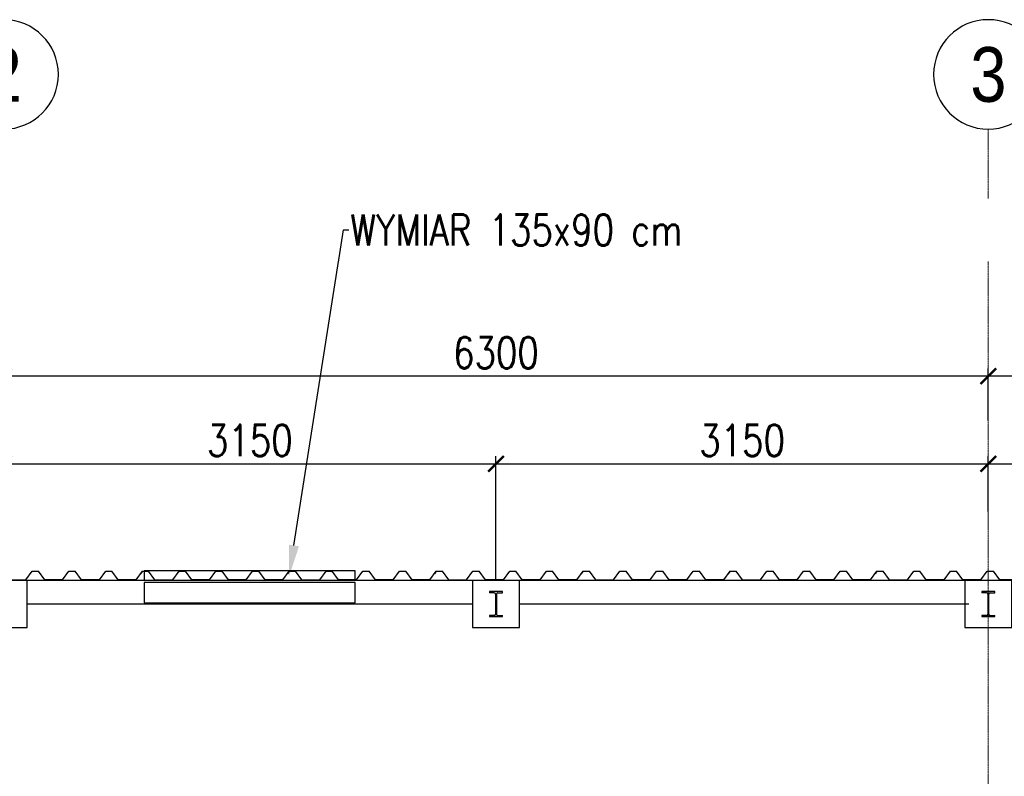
# Model space of a CAD drawing. Header units: millimetres. Extents: x -374129 to 1163271, y -112652 to 695637.
# Tile 45 of 230: x 6403 to 12703, y -31942 to -27102. Entities that reach past the tile are written whole.
import ezdxf
from ezdxf import colors
from ezdxf.entities.mleader import LeaderData, LeaderLine
from ezdxf.enums import TextEntityAlignment as Align
from ezdxf.math import Vec2, Vec3

# ---------------------------------------------------------------- set-up
doc = ezdxf.new("R2010")
doc.units = ezdxf.units.MM
doc.header["$PDMODE"] = 4
doc.linetypes.add('ACAD_ISO04W100', pattern=[30, 24, -3, 0, -3])
for name, color, linetype in [('KRT_fund', 3, 'Continuous'), ('KRT_izolacje', 252, 'Continuous'), ('KRT_opisy', 146, 'Continuous'), ('KRT_osie_budopis', 1, 'Continuous'), ('KRT_sciany', 2, 'Continuous'), ('KRT_stal', 4, 'Continuous'), ('KRT_wymiary_100', 4, 'Continuous')]:
    doc.layers.add(name, color=color, linetype=linetype)
doc.layers.add('KRT_osie', color=55, linetype='ACAD_ISO04W100', lineweight=18)
doc.styles.add('biuro 1', font='arial.ttf')
doc.styles.add('WYMIAR', font='romans.shx', dxfattribs={"width": 0.8})
doc.dimstyles.new('KRT_1-100', dxfattribs={"dimscale": 100, "dimtxt": 2, "dimasz": 1, "dimexe": 0.5, "dimexo": 0, "dimgap": 0.5, "dimtad": 1, "dimdec": 1, "dimrnd": 0.1, "dimzin": 9, "dimdsep": 46, "dimtxsty": 'WYMIAR', "dimblk": 'ARCHTICK', "dimcen": 0.09, "dimdle": 0.5, "dimclrd": 1, "dimclre": 252, "dimclrt": 256, "dimadec": 0, "dimazin": 0, "dimtfac": 1, "dimtdec": 1, "dimtmove": 0, "dimatfit": 3, "dimfxl": 1, "dimtolj": 1, "dimtzin": 0, "dimarcsym": 0})

# ---------------------------------------------------------------- blocks, each defined once
blk = doc.blocks.new('*U927')
at = {"color": 0}
for p, q in [((29.5, 152.6), (0, 152.6)), ((38.5, 143.6), (38.5, 16.4)), ((43.5, 143.6), (43.5, 16.4)), ((52.5, 152.6), (82, 152.6)), ((29.5, 7.4), (0, 7.4)), ((52.5, 7.4), (82, 7.4))]:
    blk.add_line(p, q, dxfattribs=at)
for points in [[(82, 152.6), (82, 160), (0, 160), (0, 152.6)], [(0, 7.4), (0, 0), (82, 0), (82, 7.4)]]:
    blk.add_lwpolyline(points, dxfattribs=at)
for centre, start, end in [((29.5, 143.6), 0, 90), ((52.5, 143.6), 90, 180), ((29.5, 16.4), 270, 0), ((52.5, 16.4), 180, 270)]:
    blk.add_arc(centre, 9, start, end, dxfattribs=at)
blk = doc.blocks.new('_ArchTick')
at = {"color": 0, "linetype": 'ByBlock', "const_width": 0.15}
blk.add_lwpolyline([(-0.5, -0.5), (0.5, 0.5)], dxfattribs=at)
blk = doc.blocks.new('*D1044')
at = {"layer": 'Defpoints', "color": 0}
for p in [(9450, -29943.6), (6300, -30247.9), (9450, -30690.6)]:
    blk.add_point(p, dxfattribs=at)
at = {"layer": 'KRT_wymiary_100', "color": 252, "lineweight": -2}
for p, q in [((6300, -30247.9), (6300, -29893.6)), ((9450, -30690.6), (9450, -29893.6))]:
    blk.add_line(p, q, dxfattribs=at)
at = {"layer": 'KRT_wymiary_100', "color": 1, "lineweight": -2}
blk.add_line((6250, -29943.6), (9500, -29943.6), dxfattribs=at)
at = {"layer": 'KRT_wymiary_100', "color": 1, "lineweight": -2, "xscale": 100, "yscale": 100, "zscale": 100, "rotation": 180}
blk.add_blockref('_ArchTick', (6300, -29943.6), dxfattribs=at)
at = {"layer": 'KRT_wymiary_100', "color": 1, "lineweight": -2, "xscale": 100, "yscale": 100, "zscale": 100}
blk.add_blockref('_ArchTick', (9450, -29943.6), dxfattribs=at)
at = {"layer": 'KRT_wymiary_100', "insert": (7875, -29793.6), "char_height": 200, "attachment_point": 5, "style": 'WYMIAR'}
blk.add_mtext('\\A1;3150', dxfattribs=at)
blk = doc.blocks.new('*D1045')
at = {"layer": 'Defpoints', "color": 0}
for p in [(12600, -29943.6), (12600, -30186.8), (9450, -30690.6)]:
    blk.add_point(p, dxfattribs=at)
at = {"layer": 'KRT_wymiary_100', "color": 252, "lineweight": -2}
for p, q in [((9450, -30690.6), (9450, -29893.6)), ((12600, -30186.8), (12600, -29893.6))]:
    blk.add_line(p, q, dxfattribs=at)
at = {"layer": 'KRT_wymiary_100', "color": 1, "lineweight": -2}
blk.add_line((9400, -29943.6), (12650, -29943.6), dxfattribs=at)
at = {"layer": 'KRT_wymiary_100', "color": 1, "lineweight": -2, "xscale": 100, "yscale": 100, "zscale": 100, "rotation": 180}
blk.add_blockref('_ArchTick', (9450, -29943.6), dxfattribs=at)
at = {"layer": 'KRT_wymiary_100', "color": 1, "lineweight": -2, "xscale": 100, "yscale": 100, "zscale": 100}
blk.add_blockref('_ArchTick', (12600, -29943.6), dxfattribs=at)
at = {"layer": 'KRT_wymiary_100', "insert": (11025, -29793.6), "char_height": 200, "attachment_point": 5, "style": 'WYMIAR'}
blk.add_mtext('\\A1;3150', dxfattribs=at)
blk = doc.blocks.new('opis_osi')
at = {"linetype": 'Continuous'}
for start, end in [(90, 180), (0, 90), (180, 270), (270, 0)]:
    blk.add_arc((0, -37.5), 35, start, end, dxfattribs=at)
at = {"color": 0, "linetype": 'Continuous', "style": 'biuro 1', "width": 0.85}
blk.add_attdef('AA', text='', height=35, dxfattribs=at).set_placement((0.08, -37.53), align=Align.MIDDLE_CENTER)
blk = doc.blocks.new('*D1060')
at = {"layer": 'Defpoints', "color": 0}
for p in [(15750, -29943.6), (12600, -30247.9), (15750, -30690.6)]:
    blk.add_point(p, dxfattribs=at)
at = {"layer": 'KRT_wymiary_100', "color": 252, "lineweight": -2}
for p, q in [((12600, -30247.9), (12600, -29893.6)), ((15750, -30690.6), (15750, -29893.6))]:
    blk.add_line(p, q, dxfattribs=at)
at = {"layer": 'KRT_wymiary_100', "color": 1, "lineweight": -2}
blk.add_line((12550, -29943.6), (15800, -29943.6), dxfattribs=at)
at = {"layer": 'KRT_wymiary_100', "color": 1, "lineweight": -2, "xscale": 100, "yscale": 100, "zscale": 100, "rotation": 180}
blk.add_blockref('_ArchTick', (12600, -29943.6), dxfattribs=at)
at = {"layer": 'KRT_wymiary_100', "color": 1, "lineweight": -2, "xscale": 100, "yscale": 100, "zscale": 100}
blk.add_blockref('_ArchTick', (15750, -29943.6), dxfattribs=at)
at = {"layer": 'KRT_wymiary_100', "insert": (14175, -29793.6), "char_height": 200, "attachment_point": 5, "style": 'WYMIAR'}
blk.add_mtext('\\A1;3150', dxfattribs=at)
blk = doc.blocks.new('*D1083')
at = {"layer": 'Defpoints', "color": 0}
for p in [(12600, -29382.7), (18900, -29390.4), (12600, -29666.3)]:
    blk.add_point(p, dxfattribs=at)
at = {"layer": 'KRT_wymiary_100', "color": 252, "lineweight": -2}
for p, q in [((12600, -29666.3), (12600, -29332.7)), ((18900, -29390.4), (18900, -29332.7))]:
    blk.add_line(p, q, dxfattribs=at)
at = {"layer": 'KRT_wymiary_100', "color": 1, "lineweight": -2}
blk.add_line((18950, -29382.7), (12550, -29382.7), dxfattribs=at)
at = {"layer": 'KRT_wymiary_100', "color": 1, "lineweight": -2, "xscale": 100, "yscale": 100, "zscale": 100, "rotation": 180}
blk.add_blockref('_ArchTick', (12600, -29382.7), dxfattribs=at)
at = {"layer": 'KRT_wymiary_100', "color": 1, "lineweight": -2, "xscale": 100, "yscale": 100, "zscale": 100}
blk.add_blockref('_ArchTick', (18900, -29382.7), dxfattribs=at)
at = {"layer": 'KRT_wymiary_100', "insert": (15750, -29232.7), "char_height": 200, "attachment_point": 5, "style": 'WYMIAR'}
blk.add_mtext('\\A1;6300', dxfattribs=at)
blk = doc.blocks.new('*D1084')
at = {"layer": 'Defpoints', "color": 0}
for p in [(6300, -29382.7), (6300, -29666.3), (12600, -29666.3)]:
    blk.add_point(p, dxfattribs=at)
at = {"layer": 'KRT_wymiary_100', "color": 252, "lineweight": -2}
for p, q in [((6300, -29666.3), (6300, -29332.7)), ((12600, -29666.3), (12600, -29332.7))]:
    blk.add_line(p, q, dxfattribs=at)
at = {"layer": 'KRT_wymiary_100', "color": 1, "lineweight": -2}
blk.add_line((12650, -29382.7), (6250, -29382.7), dxfattribs=at)
at = {"layer": 'KRT_wymiary_100', "color": 1, "lineweight": -2, "xscale": 100, "yscale": 100, "zscale": 100, "rotation": 180}
blk.add_blockref('_ArchTick', (6300, -29382.7), dxfattribs=at)
at = {"layer": 'KRT_wymiary_100', "color": 1, "lineweight": -2, "xscale": 100, "yscale": 100, "zscale": 100}
blk.add_blockref('_ArchTick', (12600, -29382.7), dxfattribs=at)
at = {"layer": 'KRT_wymiary_100', "insert": (9450, -29232.7), "char_height": 200, "attachment_point": 5, "style": 'WYMIAR'}
blk.add_mtext('\\A1;6300', dxfattribs=at)
blk = doc.blocks.new('TR55')
at = {"color": 0}
for p, q in [((-980, 0), (-991.9, -16.1)), ((-980, 0), (-940, 0)), ((-899.5, -55), (-940, 0)), ((-785.5, -55), (-745, 0)), ((-745, 0), (-705, 0)), ((-664.5, -55), (-705, 0)), ((-550.5, -55), (-510, 0)), ((-510, 0), (-470, 0)), ((-429.5, -55), (-470, 0)), ((-315.5, -55), (-275, 0)), ((-275, 0), (-235, 0)), ((-194.5, -55), (-235, 0)), ((-80.5, -55), (-40, 0)), ((-40, 0), (0, 0)), ((-899.5, -55), (-785.5, -55)), ((-550.5, -55), (-664.5, -55)), ((-315.5, -55), (-429.5, -55)), ((-80.5, -55), (-194.5, -55))]:
    blk.add_line(p, q, dxfattribs=at)

msp = doc.modelspace()

# ---------------------------------------------------------------- linework, layer by layer
at = {"layer": 'KRT_fund', "color": 2}
for p, q in [((9300, -30690.64), (6450, -30690.64)), ((12475, -30690.64), (9600, -30690.64)), ((9300, -30840.64), (6450, -30840.64)), ((12475, -30840.64), (9600, -30840.64))]:
    msp.add_line(p, q, dxfattribs=at)
for points in [[(6450, -30990.64), (6450, -30690.64), (6150, -30690.64), (6150, -30990.64)], [(9600, -30990.64), (9600, -30690.64), (9300, -30690.64), (9300, -30990.64)], [(12750, -30990.64), (12750, -30690.64), (12450, -30690.64), (12450, -30990.64)]]:
    msp.add_lwpolyline(points, close=True, dxfattribs=at)
at = {"layer": 'KRT_osie', "ltscale": 0.5}
for p, q in [((12600, -27801.99), (12600, -48285.63)), ((-5554.82, -30690.64), (73659.31, -30690.64))]:
    msp.add_line(p, q, dxfattribs=at)
at = {"layer": 'KRT_sciany'}
msp.add_lwpolyline([(7200, -30833.36), (8550, -30833.36), (8550, -30703.36), (7200, -30703.36)], close=True, dxfattribs=at)

# ---------------------------------------------------------------- block references
at = {"layer": 'KRT_izolacje', "color": 8}
msp.add_blockref('TR55', (7227.82, -30630.64), dxfattribs=at)
at = {"layer": 'KRT_osie_budopis', "color": 3, "xscale": 10, "yscale": 10, "zscale": 10}
for p, values in [((6300, -27076.99), {'AA': '2'}), ((12600, -27076.99), {'AA': '3'})]:
    msp.add_blockref('opis_osi', p, dxfattribs=at).add_auto_attribs(values)
at = {"layer": 'KRT_stal', "color": 7}
for p in [(9409, -30920.64), (12559, -30920.64)]:
    msp.add_blockref('*U927', p, dxfattribs=at)

# ---------------------------------------------------------------- dimensions: what is measured, and where the dimension line sits
at = {"layer": 'KRT_wymiary_100'}
for base, p1, p2, picture, middle in [((6300, -29382.65), (12600, -29666.27), (6300, -29666.27), '*D1084', (9450, -29232.65)), ((12600, -29382.65), (18900, -29390.38), (12600, -29666.27), '*D1083', (15750, -29232.65))]:
    dim = msp.add_linear_dim(base=base, p1=p1, p2=p2, dimstyle='KRT_1-100', override={"dimtmove": 1}, dxfattribs=at)
    dim.commit()
    dim.dimension.update_dxf_attribs({"geometry": picture, "text_midpoint": middle})
for base, p1, p2, picture, middle in [((9450, -29943.56), (6300, -30247.89), (9450, -30690.64), '*D1044', (7875, -29793.56)), ((12600, -29943.56), (9450, -30690.64), (12600, -30186.8), '*D1045', (11025, -29793.56)), ((15750, -29943.56), (12600, -30247.89), (15750, -30690.64), '*D1060', (14175, -29793.56))]:
    dim = msp.add_linear_dim(base=base, p1=p1, p2=p2, dimstyle='KRT_1-100', dxfattribs=at)
    dim.commit()
    dim.dimension.update_dxf_attribs({"geometry": picture, "text_midpoint": middle})

# ---------------------------------------------------------------- next in the draw order: leaders
at = {"layer": 'KRT_opisy', "color": 1}
ml = msp.add_multileader_mtext('Standard', dxfattribs=at)
ml.set_content('\\C54;WYMIAR 135x90 cm\\fArial|b0|i0|c238|p34;\\W1; ', style='WYMIAR')
ml.set_leader_properties()
ml.build(insert=Vec2(0, 0))
ml.multileader.update_dxf_attribs({"text_right_attachment_type": 6, "dogleg_length": 0.36, "arrow_head_size": 200, "scale": 100})
ctx = ml.context
ctx.base_point, ctx.scale, ctx.char_height, ctx.arrow_head_size, ctx.landing_gap_size, ctx.plane_origin = Vec3(8509.53, -28447.36), 100, 200, 200, 9, Vec3(-22827.39, -120660.42)
ctx.right_attachment = 6
notes = []
notes.append((ctx, [(0, (1, 1, 0), (8473.53, -28447.36), (1, 0), 36, [(1, [(8126.34, -30663.36)], 0, [])])]))
ctx.mtext.insert, ctx.mtext.width, ctx.mtext.defined_height, ctx.mtext.flow_direction = Vec3(8518.53, -28347.36), 2685.0954, 1534.23, 5
ctx.mtext.has_bg_fill, ctx.mtext.bg_color, ctx.mtext.bg_scale_factor, ctx.mtext.bg_transparency, ctx.mtext.use_window_bg_color = 1, -1027028792, 1.5, 0, 1
for ctx, leaders in notes:
    for number, flags, end, landing, length, lines in leaders:
        leader = LeaderData()
        leader.index, (leader.has_last_leader_line, leader.has_dogleg_vector, leader.attachment_direction) = number, flags
        leader.last_leader_point, leader.dogleg_vector, leader.dogleg_length = Vec3(end), Vec3(landing), length
        for number, points, colour, breaks in lines:
            line = LeaderLine()
            line.index, line.vertices, line.color, line.breaks = number, Vec3.list(points), colors.encode_raw_color(colour), breaks
            leader.lines.append(line)
        ctx.leaders.append(leader)

# ---------------------------------------------------------------- next in the draw order: linework, layer by layer
at = {"layer": 'KRT_izolacje', "color": 8}
msp.add_lwpolyline([(7200, -30688.43), (8550, -30688.43), (8550, -30628.43), (7200, -30628.43)], close=True, dxfattribs=at)

# ---------------------------------------------------------------- next in the draw order: block references
for p in [(8167.82, -30630.64), (9107.82, -30630.64), (10047.82, -30630.64), (10987.82, -30630.64), (11927.82, -30630.64), (12867.82, -30630.64)]:
    msp.add_blockref('TR55', p, dxfattribs=at)

doc.saveas('drawing.dxf')
